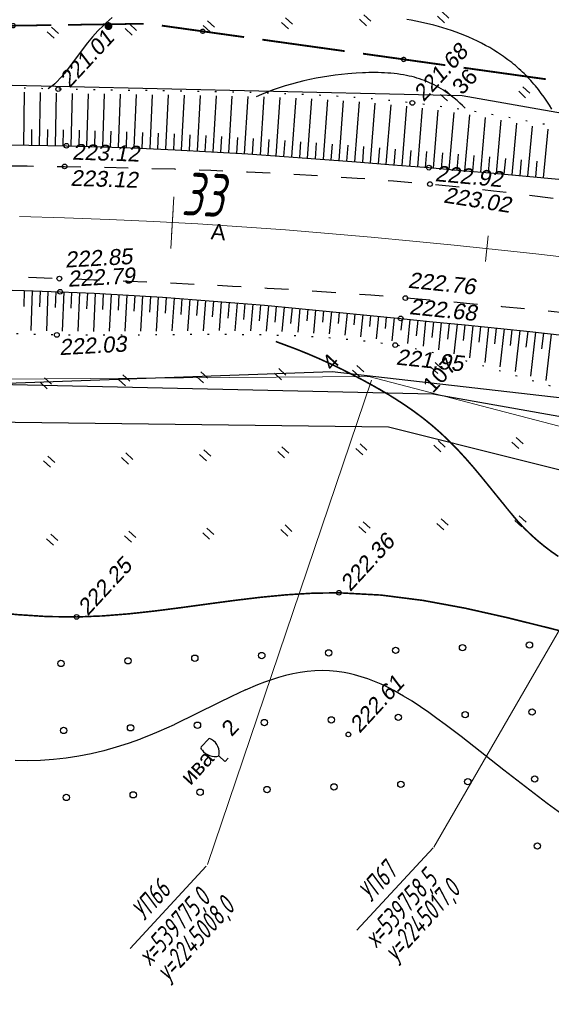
# Model space of a CAD drawing. Header units: millimetres. Extents: x -10 to 1169, y 1 to 1686.
# Tile 39 of 224: x 370 to 404, y 517 to 579. Entities that reach past the tile are written whole.
import ezdxf
from ezdxf.enums import TextEntityAlignment as Align
from ezdxf.lldxf.tags import DXFTag

# ---------------------------------------------------------------- set-up
doc = ezdxf.new("R2010")
doc.units = ezdxf.units.MM
for name, pattern in [('ADOT1', [1, 0, -1]), ('AHIDDEN1', [2, 0.5, -1.5]), ('AHIDDEN2', [3, 1.5, -1.5]), ('CONTI', [0]), ('PHANTOM2', [1.25, 0.625, -0.125, 0.125, -0.125, 0.125, -0.125])]:
    doc.linetypes.add(name, pattern=pattern)
for name, color, linetype in [('CONTURS', 7, 'Continuous'), ('GPR_PICK', 7, 'Continuous'), ('IZOLINES', 32, 'Continuous'), ('PDIGIT', 170, 'Continuous'), ('PICKETS', 7, 'Continuous'), ('ОБЪЕКТЫ_АВТОДОРОГ', 7, 'Continuous'), ('УЧАСТКИ', 7, 'Continuous')]:
    doc.layers.add(name, color=color, linetype=linetype)
doc.layers.add('СВЯЗЬ', color=170, linetype='Связь', lineweight=30)
doc.styles.add('GPR', font='isocpeui.ttf', dxfattribs={"width": 0.8})
doc.styles.get("Standard").update_dxf_attribs({"font": 'arial.ttf'})
tags = doc.linetypes.add('газ', pattern='A,42.7,-5.08,["Г",Standard,S=2.54,R=0,X=-2.54,Y=-1.27],-3.81', length=51.59).pattern_tags.tags
tags[6] = DXFTag(74, 10)
doc.linetypes.add('Связь', pattern='A,12.5,[130,ltypeshp.shx,S=1,R=-30,X=0,Y=0.9],1,[130,ltypeshp.shx,S=1,R=-30,X=0,Y=0.9],1,[130,ltypeshp.shx,S=1,R=-30,X=0,Y=0.9],4.5', length=19)

# ---------------------------------------------------------------- blocks, each defined once
blk = doc.blocks.new('107_1')
at = {"layer": 'CONTURS', "color": 7, "linetype": 'Continuous', "const_width": 0.5}
blk.add_lwpolyline([(-0.25, 0, 1), (0.25, 0, 1)], format="xyb", close=True, dxfattribs=at)
blk = doc.blocks.new('133')
at = {"layer": 'CONTURS', "color": 7, "linetype": 'Continuous', "const_width": 0.2}
for points in [[(-11, 0), (-2, 0)], [(0, 0), (9, 0)]]:
    blk.add_lwpolyline(points, dxfattribs=at)
at = {"layer": 'CONTURS', "color": 7, "linetype": 'Continuous', "const_width": 0.5}
blk.add_lwpolyline([(-6.79, 0, 1), (-6.29, 0, 1)], format="xyb", close=True, dxfattribs=at)
blk = doc.blocks.new('401')
at = {"layer": 'CONTURS'}
for p, q in [((0, 0), (0, 1.2)), ((0.8, 0), (0.8, 1.2))]:
    blk.add_line(p, q, dxfattribs=at)
blk = doc.blocks.new('390_2')
at = {"layer": 'CONTURS', "color": 7}
for p, q in [((0.7, 3.47), (-0.69, 3.47)), ((0, 1.06), (0, 0.03)), ((0.02, 0), (0.58, 0))]:
    blk.add_line(p, q, dxfattribs=at)
at = {"layer": 'CONTURS', "color": 7, "linetype": 'Continuous'}
for centre, radius, start, end in [((1.01, 2.72), 1.95, 167.2459, 239.376), ((-19.94, 7.46), 19.52, 347.2459, 347.6983), ((-0.65, 3.26), 0.22, 101.9408, 167.6983), ((-0.69, 3.45), 0.0195, 90, 101.9408), ((-1.01, 2.72), 1.95, 300.624, 12.7541), ((0.65, 3.26), 0.22, 12.3017, 76.9673), ((19.94, 7.46), 19.52, 192.3017, 192.7541)]:
    blk.add_arc(centre, radius, start, end, dxfattribs=at)
blk = doc.blocks.new('373')
at = {"layer": 'CONTURS'}
blk.add_circle((0, 0), 0.4, dxfattribs=at)
blk = doc.blocks.new('пкк')
at = {"layer": 'ОБЪЕКТЫ_АВТОДОРОГ', "lineweight": 15, "ltscale": 200}
blk.add_line((-0.011, -0.822), (-0.008, 0.805), dxfattribs=at)
blk = doc.blocks.new('пк')
at = {"layer": 'ОБЪЕКТЫ_АВТОДОРОГ', "linetype": 'Continuous', "lineweight": 25, "xscale": 2, "yscale": 2, "zscale": 2}
blk.add_blockref('пкк', (0.003, 0.008), dxfattribs=at)

msp = doc.modelspace()

# ---------------------------------------------------------------- linework, layer by layer
at = {"layer": 'CONTURS', "lineweight": -2}
for p, q in [((370.33859, 570.99998), (370.37584, 574.34713)), ((371.33849, 570.98625), (371.38936, 574.3198)), ((372.33835, 570.96947), (372.40204, 574.29249)), ((373.33816, 570.94966), (373.41613, 574.27023)), ((374.33779, 570.92264), (374.42829, 574.24869)), ((375.33743, 570.89563), (375.44066, 574.2311)), ((376.33674, 570.8585), (376.45528, 574.21542)), ((377.33605, 570.82136), (377.46891, 574.20078)), ((378.3351, 570.77785), (378.48381, 574.18732)), ((379.33403, 570.73162), (379.4972, 574.17352)), ((380.33281, 570.68215), (380.51119, 574.15859)), ((381.33133, 570.62785), (381.52341, 574.14356)), ((382.32982, 570.57284), (382.53552, 574.12348)), ((383.32793, 570.51148), (383.54554, 574.10344)), ((384.32605, 570.45013), (384.55462, 574.07633)), ((385.32386, 570.38396), (385.56454, 574.04743)), ((386.32158, 570.31657), (386.57288, 574.01132)), ((387.31914, 570.24669), (387.58115, 573.96992)), ((388.31652, 570.1743), (388.58766, 573.92284)), ((389.31383, 570.10112), (389.59326, 573.8653)), ((390.31091, 570.02472), (390.59718, 573.8053)), ((391.30799, 569.94833), (391.59922, 573.72801)), ((392.30486, 569.86926), (392.60153, 573.65069)), ((393.3017, 569.78988), (393.60145, 573.55222)), ((394.29845, 569.70933), (394.60119, 573.45139)), ((395.29514, 569.62797), (395.599, 573.33226)), ((396.29178, 569.54606), (396.59631, 573.20415)), ((397.28831, 569.46283), (397.59231, 573.06248)), ((398.28479, 569.37896), (398.58786, 572.90891)), ((399.28108, 569.29297), (399.58243, 572.74709)), ((400.27733, 569.20644), (400.57642, 572.57275)), ((370.83854, 570.99311), (370.85173, 571.99303)), ((371.83842, 570.97786), (371.85563, 571.97771)), ((372.83825, 570.95957), (372.85957, 571.95934)), ((373.83797, 570.93615), (373.86331, 571.93583)), ((401.27334, 569.1172), (401.5696, 572.39421)), ((402.26932, 569.02759), (402.56213, 572.20384)), ((403.26499, 568.93462), (403.55388, 572.01209)), ((374.83761, 570.90913), (374.86668, 571.90871)), ((375.83708, 570.87706), (375.8702, 571.87651)), ((376.83639, 570.83993), (376.87369, 571.83923)), ((377.83557, 570.79961), (377.87701, 571.79875)), ((378.83457, 570.75474), (378.88004, 571.7537)), ((379.83342, 570.70688), (379.88273, 571.70567)), ((380.83207, 570.655), (380.88498, 571.6536)), ((381.83057, 570.60034), (381.88678, 571.59876)), ((382.82888, 570.54216), (382.88804, 571.54041)), ((383.82699, 570.4808), (383.88869, 571.4789)), ((384.82495, 570.41704), (384.88919, 571.41498)), ((385.82272, 570.35026), (385.88943, 571.34804)), ((386.82036, 570.28163), (386.88939, 571.27925)), ((387.81783, 570.2105), (387.889, 571.20796)), ((388.81518, 570.13771), (388.88826, 571.13503)), ((389.81237, 570.06292), (389.88714, 571.06012)), ((390.80945, 569.98653), (390.88562, 570.98362)), ((391.80642, 569.9088), (391.88394, 570.90579)), ((392.80328, 569.82957), (392.8821, 570.82646)), ((393.80008, 569.7496), (393.88011, 570.7464)), ((394.7968, 569.66865), (394.87799, 570.66535)), ((395.79346, 569.58701), (395.87581, 570.58362)), ((396.79004, 569.50444), (396.8736, 570.50095)), ((397.78655, 569.4209), (397.87139, 570.41729)), ((398.78293, 569.33597), (398.86915, 570.33224)), ((399.77921, 569.2497), (399.8669, 570.24585)), ((400.77534, 569.16182), (400.86459, 570.15783)), ((401.77133, 569.07239), (401.86223, 570.06825)), ((402.76715, 568.98111), (402.85977, 569.97681)), ((370.36893, 561.79369), (370.33955, 560.79412)), ((370.86872, 561.77925), (370.7896, 559.275)), ((371.36845, 561.76263), (371.3348, 560.76319)), ((371.86817, 561.746), (371.77905, 559.25202)), ((372.36785, 561.72821), (372.32986, 560.72893)), ((372.86754, 561.71042), (372.76762, 559.23284)), ((373.36707, 561.68868), (373.32472, 560.68958)), ((373.86659, 561.66694), (373.75784, 559.22127)), ((374.3661, 561.64486), (374.3195, 560.64595)), ((374.86562, 561.62278), (374.74779, 559.21184)), ((375.36489, 561.59577), (375.31427, 560.59705)), ((375.86416, 561.56876), (375.74042, 559.21361)), ((376.36343, 561.54175), (376.30921, 560.54322)), ((376.8627, 561.51474), (376.73372, 559.21538)), ((377.36172, 561.48345), (377.30371, 560.48514)), ((377.86074, 561.45216), (377.72666, 559.2239)), ((378.35973, 561.42041), (378.29784, 560.42233)), ((378.85872, 561.38866), (378.72095, 559.23248)), ((379.3575, 561.3538), (379.29178, 560.35596)), ((379.85629, 561.31894), (379.71521, 559.24129)), ((380.35499, 561.28298), (380.28551, 560.28539)), ((380.8537, 561.24702), (380.711, 559.25018)), ((381.35224, 561.20894), (381.27916, 560.21161)), ((381.85079, 561.17086), (381.70677, 559.25497)), ((382.34922, 561.13122), (382.27269, 560.13415)), ((382.84764, 561.09157), (382.70384, 559.25761)), ((383.34596, 561.05063), (383.26619, 560.05382)), ((383.84429, 561.0097), (383.70082, 559.25395)), ((384.34245, 560.9669), (384.25964, 559.97033)), ((384.84061, 560.92409), (384.69855, 559.24376)), ((385.33872, 560.88065), (385.25311, 559.88432)), ((385.83683, 560.8372), (385.69616, 559.22706)), ((386.33476, 560.79177), (386.24659, 559.79566)), ((386.8327, 560.74633), (386.69372, 559.19737)), ((387.33061, 560.70073), (387.24016, 559.70483)), ((387.82853, 560.65513), (387.69128, 559.16289)), ((388.32626, 560.60758), (388.2579, 559.87127)), ((388.824, 560.56004), (388.68778, 559.10702)), ((389.32173, 560.51249), (389.25396, 559.79547)), ((389.81946, 560.46495), (389.6846, 559.04986)), ((390.31706, 560.41595), (390.24929, 559.71071)), ((390.81465, 560.36695), (390.67847, 558.96109)), ((391.31223, 560.31781), (391.24392, 559.61725)), ((391.80981, 560.26868), (391.67276, 558.87227)), ((392.30731, 560.21874), (392.23777, 559.5144)), ((392.80481, 560.16881), (392.66371, 558.74784)), ((393.30228, 560.1186), (393.23072, 559.40109)), ((393.79976, 560.06839), (393.65461, 558.6193)), ((394.29724, 560.01829), (394.22274, 559.27707)), ((394.79472, 559.96818), (394.64185, 558.45239)), ((395.29221, 559.91814), (395.19152, 558.92322)), ((395.7897, 559.8681), (395.62702, 558.26592)), ((396.28721, 559.81824), (396.18581, 558.8234)), ((396.78472, 559.76838), (396.60783, 558.03913)), ((397.28224, 559.71868), (397.17996, 558.72393)), ((397.77977, 559.66898), (397.58593, 557.79276)), ((398.27726, 559.61894), (398.17377, 558.62431)), ((398.77474, 559.56889), (398.56136, 557.53108)), ((399.27219, 559.51846), (399.16717, 558.52399)), ((399.76964, 559.46802), (399.53338, 557.24809)), ((400.26702, 559.41684), (400.16003, 558.42258)), ((400.76439, 559.36566), (400.50306, 556.96126)), ((401.26165, 559.31342), (401.15232, 558.31941)), ((401.75892, 559.26117), (401.4706, 556.66858)), ((402.25607, 559.20791), (402.14393, 558.21422)), ((402.75323, 559.15465), (402.43572, 556.37893)), ((403.25018, 559.09953), (403.13483, 558.1062)), ((403.74713, 559.0444), (403.39955, 556.0926))]:
    msp.add_line(p, q, dxfattribs=at)
at = {"layer": 'CONTURS', "color": 1, "linetype": 'газ', "lineweight": 15}
for p, q in [((337.59523, 555.94883), (392.19146, 556.34894)), ((392.19146, 556.34894), (410.94295, 551.45761))]:
    msp.add_line(p, q, dxfattribs=at)
at = {"layer": 'CONTURS', "color": 0, "linetype": 'CONTI', "lineweight": 15}
for p, q in [((381.97637, 525.46862), (392.35943, 556.13174)), ((396.32132, 526.58206), (410.80202, 551.63568)), ((391.43997, 521.3213), (396.26272, 526.54055)), ((377.07585, 520.15337), (381.8986, 525.37263))]:
    msp.add_line(p, q, dxfattribs=at)
at = {"layer": 'CONTURS', "linetype": 'ADOT1', "flags": 128}
for points in [[(508.67226, 543.94972), (505.77349, 545.33856), (502.86273, 546.69392), (499.93996, 548.01582), (497.0052, 549.30425), (494.05843, 550.55921), (491.09967, 551.78069), (488.1289, 552.96871), (485.14614, 554.12326), (482.15138, 555.24433), (479.14462, 556.33194), (476.41902, 557.2781), (473.67941, 558.1872), (470.9276, 559.06345), (468.16542, 559.91106), (465.39468, 560.73423), (462.61722, 561.53717), (459.83486, 562.32409), (457.04941, 563.0992), (454.26271, 563.8667), (451.47658, 564.6308), (449.72726, 565.12554), (447.97964, 565.64192), (446.23237, 566.16843), (444.4841, 566.69356), (442.73347, 567.20579), (440.97912, 567.69361), (439.2197, 568.14551), (437.45385, 568.54997), (435.68022, 568.89548), (433.89744, 569.17053), (432.24929, 569.33007), (430.58913, 569.39264), (428.91997, 569.38405), (427.24478, 569.33012), (425.56653, 569.25666), (423.88823, 569.18947), (422.21283, 569.15438), (420.54333, 569.17719), (418.88272, 569.28371), (417.23396, 569.49976), (417.12383, 569.51872), (417.01373, 569.53804), (416.90366, 569.55768), (416.79361, 569.57756), (416.68358, 569.59761), (416.57357, 569.61779), (416.46356, 569.63801), (416.35355, 569.65822), (416.24353, 569.67834), (416.1335, 569.69833), (414.01456, 570.09813), (411.89889, 570.524), (409.78529, 570.96593), (407.67259, 571.41389), (405.55959, 571.85788), (403.44511, 572.28787), (401.32797, 572.69385), (399.20698, 573.0658), (397.08096, 573.39371), (394.94872, 573.66756), (392.72155, 573.89218), (390.48812, 574.06446), (388.24952, 574.19257), (386.00681, 574.2847), (383.76108, 574.349), (381.5134, 574.39366), (379.26484, 574.42684), (377.0165, 574.45673), (374.76943, 574.49148), (372.52472, 574.53927), (370.33317, 574.59834), (368.14087, 574.66135), (365.94809, 574.72415), (363.75507, 574.78259), (361.56207, 574.8325), (359.36936, 574.86975), (357.17718, 574.89016), (354.98579, 574.8896), (352.79545, 574.8639), (350.6064, 574.80892), (348.07254, 574.71036), (345.53871, 574.58055), (343.00529, 574.42164), (340.47269, 574.23574), (337.94129, 574.02499), (335.4115, 573.79153), (332.88371, 573.53748), (330.3583, 573.26497), (327.83569, 572.97615), (325.31625, 572.67314), (323.44707, 572.43808), (321.57914, 572.19244), (319.71246, 571.93624), (317.84702, 571.66947), (315.98283, 571.39214), (314.11989, 571.10423), (312.25819, 570.80575), (310.39774, 570.4967), (308.53853, 570.17708), (306.68057, 569.84689)], [(504.71937, 528.05038), (502.86084, 528.91702), (500.99857, 529.77445), (499.13254, 530.62267), (497.26277, 531.46166), (495.38925, 532.29144), (493.51198, 533.11201), (491.63097, 533.92335), (489.74621, 534.72548), (487.8577, 535.5184), (485.96544, 536.30209), (483.44399, 537.34409), (480.92105, 538.39006), (478.39442, 539.4313), (475.86188, 540.45911), (473.32123, 541.46478), (470.77026, 542.43962), (468.20675, 543.37492), (465.6285, 544.26199), (463.03329, 545.09212), (460.41892, 545.8566), (459.53099, 546.10338), (458.64175, 546.34962), (457.75109, 546.59334), (456.85887, 546.83254), (455.96496, 547.06523), (455.06924, 547.28941), (454.17157, 547.5031), (453.27183, 547.70431), (452.36989, 547.89103), (451.46562, 548.06127), (450.3798, 548.23384), (449.28814, 548.37105), (448.19191, 548.48081), (447.09236, 548.57103), (445.99075, 548.64963), (444.88833, 548.72451), (443.78635, 548.80359), (442.68608, 548.89477), (441.58876, 549.00597), (440.49565, 549.1451), (439.76679, 549.25133), (439.03827, 549.36184), (438.31019, 549.47659), (437.58265, 549.59559), (436.85575, 549.7188), (436.12959, 549.84621), (435.40426, 549.97782), (434.67987, 550.1136), (433.9565, 550.25353), (433.23426, 550.39761), (431.90436, 550.70335), (430.58409, 551.0671), (429.27066, 551.47015), (427.96126, 551.89375), (426.65305, 552.31917), (425.34325, 552.72769), (424.02903, 553.10057), (422.70757, 553.41909), (421.37608, 553.66452), (420.03173, 553.81812), (419.51003, 553.84256), (418.98543, 553.84274), (418.45878, 553.826), (417.93091, 553.79969), (417.40268, 553.77116), (416.87492, 553.74776), (416.34848, 553.73682), (415.8242, 553.7457), (415.30293, 553.78175), (414.78552, 553.85231), (414.67401, 553.87289), (414.56272, 553.89527), (414.45158, 553.91901), (414.34055, 553.94371), (414.22957, 553.96894), (414.1186, 553.9943), (414.00757, 554.01937), (413.89644, 554.04372), (413.78515, 554.06695), (413.67365, 554.08864), (413.26471, 554.15615), (412.85351, 554.20896), (412.44053, 554.25008), (412.02623, 554.28258), (411.6111, 554.3095), (411.1956, 554.33387), (410.78022, 554.35874), (410.36541, 554.38715), (409.95166, 554.42214), (409.53945, 554.46676), (407.94772, 554.71237), (406.36971, 555.04332), (404.80231, 555.43943), (403.24239, 555.88049), (401.68681, 556.34631), (400.13245, 556.81671), (398.5762, 557.27147), (397.01491, 557.69041), (395.44547, 558.05334), (393.86475, 558.34006), (391.74977, 558.61441), (389.62289, 558.80438), (387.4862, 558.92416), (385.34178, 558.98789), (383.19172, 559.00975), (381.0381, 559.00391), (378.88301, 558.98454), (376.72852, 558.96579), (374.57674, 558.96185), (372.42973, 558.98686), (370.23907, 559.03772), (368.04768, 559.09648), (365.85583, 559.15791), (363.66381, 559.21681), (361.47188, 559.26797), (359.28032, 559.30616), (357.08941, 559.32619), (354.89941, 559.32284), (352.71061, 559.29089), (350.52327, 559.22513), (348.37538, 559.12928), (346.22753, 559.00866), (344.08004, 558.86492), (341.93325, 558.69974), (339.78746, 558.51479), (337.64302, 558.31174), (335.50024, 558.09224), (333.35945, 557.85799), (331.22098, 557.61063), (329.08514, 557.35184), (327.05314, 557.09351), (325.02284, 556.82127), (322.99425, 556.53513), (320.96737, 556.23509), (318.94219, 555.92116), (316.91873, 555.59332), (314.89696, 555.25158), (312.87691, 554.89595), (310.85856, 554.52641), (308.84192, 554.14297)]]:
    msp.add_lwpolyline(points, dxfattribs=at)
at = {"layer": 'CONTURS', "linetype": 'Continuous', "flags": 128}
for points in [[(368.28765, 571.0153), (370.66501, 570.99754), (373.0412, 570.95769), (375.33874, 570.89559), (377.63622, 570.8102), (379.9335, 570.70387), (382.23045, 570.57894), (384.52694, 570.43778), (386.82283, 570.28272), (389.11801, 570.11612), (391.41233, 569.94034), (393.70567, 569.75771), (395.99789, 569.5706), (398.05518, 569.39878), (400.11241, 569.22121), (402.16933, 569.03692), (404.22568, 568.84493)], [(368.0644, 561.85184), (370.35285, 561.79642), (372.63954, 561.72034), (374.79992, 561.62633), (376.95991, 561.50948), (379.1194, 561.37208), (381.27828, 561.2164), (383.43645, 561.04474), (385.5938, 560.85938), (387.75021, 560.66261), (389.9056, 560.45672), (392.05984, 560.24399), (394.21284, 560.02671), (396.25908, 559.82089), (398.30691, 559.61633), (400.35524, 559.40865), (402.40303, 559.1935), (404.44921, 558.96652)]]:
    msp.add_lwpolyline(points, dxfattribs=at)
at = {"layer": 'CONTURS', "linetype": 'AHIDDEN2', "flags": 128}
for points in [[(306.76307, 564.63896), (308.82983, 565.04327), (310.89858, 565.42933), (312.96935, 565.79715), (315.04213, 566.14673), (317.11691, 566.47806), (319.1937, 566.79115), (321.2725, 567.086), (323.35331, 567.3626), (325.43613, 567.62096), (327.52095, 567.86107), (329.67087, 568.08517), (331.82412, 568.2835), (333.98018, 568.45883), (336.13855, 568.61389), (338.2987, 568.75143), (340.46012, 568.8742), (342.6223, 568.98494), (344.78472, 569.08641), (346.94687, 569.18134), (349.10823, 569.27249), (351.48773, 569.36696), (353.86826, 569.4512), (356.24958, 569.52431), (358.63148, 569.58537), (361.01374, 569.63346), (363.39612, 569.66767), (365.7784, 569.68708), (368.16035, 569.69078), (370.54176, 569.67785), (372.92239, 569.64737), (375.2388, 569.60427), (377.5561, 569.55076), (379.87381, 569.48506), (382.19145, 569.40536), (384.50853, 569.30989), (386.82457, 569.19684), (389.13908, 569.06443), (391.45157, 568.91087), (393.76157, 568.73437), (396.06858, 568.53314), (398.08333, 568.33253), (400.09603, 568.10772), (402.10695, 567.86235), (404.11636, 567.60005), (406.12455, 567.32446), (408.13176, 567.03921), (410.13828, 566.74794), (412.14438, 566.45428), (414.15033, 566.16187), (416.1564, 565.87434), (418.6348, 565.53229), (421.11639, 565.20196), (423.59946, 564.87598), (426.08232, 564.54698), (428.56326, 564.20758), (431.04059, 563.85041), (433.5126, 563.46809), (435.97758, 563.05325), (438.43385, 562.5985), (440.87969, 562.09649), (443.18099, 561.58439), (445.47654, 561.04547), (447.76633, 560.47975), (450.05037, 559.88722), (452.32865, 559.26788), (454.60118, 558.62173), (456.86796, 557.94877), (459.12898, 557.249), (461.38424, 556.52242), (463.63375, 555.76903)], [(486.03847, 539.48873), (483.63286, 540.66095), (481.21377, 541.78848), (478.78121, 542.87132), (476.33518, 543.90946), (473.87567, 544.90292), (471.40268, 545.85169), (468.91623, 546.75577), (466.41629, 547.61516), (463.90288, 548.42986), (461.376, 549.19986), (459.17115, 549.81613), (456.94921, 550.37583), (454.71316, 550.88884), (452.466, 551.36501), (450.21072, 551.8142), (447.95031, 552.24627), (445.68775, 552.67108), (443.42605, 553.09849), (441.16819, 553.53835), (438.91716, 554.00053), (436.51405, 554.52154), (434.11354, 555.05923), (431.71444, 555.6061), (429.31557, 556.15468), (426.91574, 556.69749), (424.51377, 557.22703), (422.10847, 557.73583), (419.69865, 558.2164), (417.28313, 558.66126), (414.86072, 559.06293), (412.83778, 559.36522), (410.8106, 559.64463), (408.77977, 559.90331), (406.74589, 560.14342), (404.70955, 560.36712), (402.67133, 560.57658), (400.63183, 560.77395), (398.59164, 560.96138), (396.55135, 561.14105), (394.51155, 561.31512), (392.32372, 561.49145), (390.13437, 561.65249), (387.94371, 561.79952), (385.75196, 561.93388), (383.55933, 562.05686), (381.36604, 562.16979), (379.17231, 562.27396), (376.97835, 562.37069), (374.78438, 562.46129), (372.59062, 562.54707), (370.32163, 562.63797), (368.05135, 562.73357), (365.7802, 562.82827), (363.50859, 562.91641), (361.23694, 562.99238), (358.96566, 563.05055), (356.69518, 563.08528), (354.42589, 563.09094), (352.15823, 563.06192), (349.8926, 562.99257), (347.71493, 562.89142), (345.53643, 562.76401), (343.35789, 562.61082), (341.18008, 562.43235), (339.00376, 562.22907), (336.82973, 562.00147), (334.65874, 561.75004), (332.49158, 561.47526), (330.32902, 561.17762), (328.17183, 560.85761), (326.16826, 560.5393), (324.16777, 560.20063), (322.17038, 559.84159), (320.17607, 559.46218), (318.18486, 559.0624), (316.19674, 558.64226), (314.2117, 558.20176), (312.22976, 557.74088), (310.25091, 557.25964), (308.27515, 556.75803)]]:
    msp.add_lwpolyline(points, dxfattribs=at)
at = {"layer": 'CONTURS', "linetype": 'AHIDDEN1', "const_width": 0.1, "flags": 128}
msp.add_lwpolyline([(314.80166, 532.01277), (316.73886, 532.48306), (318.67527, 532.95645), (320.61087, 533.43294), (322.54567, 533.91254), (324.47966, 534.39523), (326.41285, 534.88102), (328.34523, 535.36991), (330.27681, 535.8619), (332.20759, 536.35699), (334.13756, 536.85518), (336.21996, 537.43308), (338.29564, 538.07013), (340.36708, 538.74252), (342.43675, 539.42648), (344.50713, 540.09819), (346.5807, 540.73387), (348.65993, 541.30973), (350.74731, 541.80198), (352.84531, 542.18681), (354.9564, 542.44045), (356.80618, 542.52837), (358.66563, 542.49642), (360.53299, 542.37138), (362.40649, 542.18004), (364.28435, 541.9492), (366.16481, 541.70565), (368.04609, 541.47618), (369.92643, 541.28758), (371.80404, 541.16664), (373.67717, 541.14016), (375.34163, 541.20613), (377.00667, 541.33927), (378.67194, 541.52162), (380.33704, 541.73523), (382.00161, 541.96217), (383.66528, 542.18448), (385.32767, 542.38421), (386.9884, 542.54342), (388.6471, 542.64416), (390.3034, 542.66848), (392.97479, 542.52407), (395.6361, 542.18495), (398.28995, 541.69583), (400.93893, 541.10142), (403.58563, 540.44641), (406.23266, 539.77551), (408.88262, 539.13343), (411.5381, 538.56487), (414.20171, 538.11454), (416.87604, 537.82714), (419.16966, 537.75214), (421.48498, 537.82265), (423.81415, 537.9945), (426.14931, 538.2235), (428.4826, 538.46545), (430.80617, 538.67617), (433.11216, 538.81147), (435.39273, 538.82716), (437.64, 538.67905), (439.84614, 538.32296), (441.99683, 537.70493), (444.09218, 536.84084), (446.14612, 535.79118), (448.1726, 534.61647), (450.18555, 533.37721), (452.19894, 532.13391), (454.22669, 530.94707), (456.28276, 529.8772), (458.38108, 528.98481), (460.53561, 528.33041), (462.59042, 527.97893), (464.70208, 527.83971), (466.85487, 527.8572), (469.0331, 527.97586), (471.22107, 528.14015), (473.40308, 528.29453), (475.56344, 528.38346), (477.68645, 528.35138), (479.7564, 528.14277), (481.7576, 527.70208), (483.93959, 526.88106), (486.02587, 525.77396), (488.03954, 524.44624), (490.00371, 522.96336), (491.94149, 521.39077), (493.87599, 519.79392), (495.83032, 518.23827), (497.8276, 516.78927), (499.89092, 515.51237), (502.04341, 514.47304), (504.12695, 513.71053), (506.26424, 513.08026), (508.44534, 512.55709), (510.66032, 512.11589), (512.89924, 511.7315), (515.15217, 511.3788), (517.40916, 511.03263), (519.66028, 510.66786), (521.89559, 510.25935), (524.10517, 509.78195), (528.57351, 508.6529), (533.01459, 507.41252), (537.43551, 506.09021), (541.84338, 504.71538), (546.24529, 503.31741), (550.64836, 501.92571), (555.05968, 500.56968), (559.48636, 499.27873), (563.9355, 498.08224), (568.4142, 497.00963), (571.19497, 496.40947), (573.98359, 495.8419), (576.77882, 495.30199), (579.57942, 494.7848), (582.38414, 494.28539), (585.19175, 493.79885), (588.001, 493.32024), (590.81065, 492.84461), (593.61945, 492.36705), (596.42618, 491.88263), (598.64905, 491.50286), (600.87432, 491.13598), (603.10117, 490.7777), (605.3288, 490.42375), (607.5564, 490.06987), (609.78317, 489.71177), (612.00831, 489.34519), (614.231, 488.96584), (616.45045, 488.56946), (618.66585, 488.15178), (620.44546, 487.7971), (622.22212, 487.42715), (623.99647, 487.04533), (625.7692, 486.65503), (627.54097, 486.25966), (629.31243, 485.8626), (631.08427, 485.46725), (632.85713, 485.07702), (632.99796, 485.04672)], dxfattribs=at)
at = {"layer": 'IZOLINES'}
for points in [[(375.93811, 579.06594), (375.74554, 578.90772), (375.55834, 578.74333), (375.3763, 578.57335), (375.0269, 578.21905), (374.69492, 577.84885), (374.37926, 577.46857), (373.96611, 576.9364), (373.90456, 576.85462), (373.90376, 576.85356), (373.90376, 576.85356), (373.90376, 576.85356), (373.90375, 576.85355), (373.90375, 576.85355), (373.90375, 576.85355), (373.90375, 576.85355), (373.90374, 576.85354), (373.90372, 576.85351), (373.90369, 576.85347), (373.90363, 576.85339), (373.91006, 576.86414), (373.09967, 575.77722), (372.88939, 575.51117), (372.6709, 575.25207), (372.43977, 575.00487), (372.3119, 574.88328), (372.17547, 574.76647), (372.17422, 574.76546), (372.17422, 574.76546), (372.17422, 574.76546), (372.17422, 574.76546), (372.17467, 574.76517), (372.05996, 574.67679), (372.05784, 574.67522), (372.05784, 574.67522), (372.05784, 574.67521), (372.05783, 574.67521), (372.05844, 574.67504), (371.88325, 574.55204), (371.87609, 574.54726), (371.87608, 574.54725)], [(403.78763, 573.26966), (403.62999, 573.52642), (403.46625, 573.77925), (403.29622, 574.02781), (403.11978, 574.27175), (402.93684, 574.51075), (402.74738, 574.7445), (402.6502, 574.85934), (402.5514, 574.97276), (402.45098, 575.08474), (402.34896, 575.19525), (402.24536, 575.30426), (402.1402, 575.41174), (402.03349, 575.51768), (401.92527, 575.62205), (401.81555, 575.72483), (401.70437, 575.82601), (401.59175, 575.92557), (401.47773, 576.02349), (401.36233, 576.11978), (401.24558, 576.21441), (401.12753, 576.30739), (401.0082, 576.3987), (400.83793, 576.52456), (400.83704, 576.52521), (400.83702, 576.5252), (400.71732, 576.61069), (400.59649, 576.69458), (400.47459, 576.77686), (400.35163, 576.85756), (400.10272, 577.01416), (399.85002, 577.16442), (399.59376, 577.3084), (399.33418, 577.44615), (399.07149, 577.57776), (398.80591, 577.7033), (398.53764, 577.82286), (398.26689, 577.93655), (397.99383, 578.04445), (397.71866, 578.1467), (397.44154, 578.24342), (397.16263, 578.33475), (396.88211, 578.42085), (396.60013, 578.50191), (396.31683, 578.57811), (396.03235, 578.64968), (395.74682, 578.71685), (395.46038, 578.7799), (395.17314, 578.83911), (394.88521, 578.89478), (394.59669, 578.94724)], [(398.2868, 573.33072), (398.1242, 573.49535), (397.9568, 573.655), (397.78491, 573.8097), (397.6086, 573.95921), (397.42793, 574.1033), (397.24298, 574.24171), (397.05383, 574.37417), (396.91727, 574.46432), (396.77575, 574.55303), (396.77466, 574.5537), (396.77466, 574.5537), (396.77466, 574.5537), (396.77466, 574.5537), (396.77466, 574.5537), (396.77465, 574.5537), (396.77465, 574.55371), (396.7749, 574.55382), (396.62995, 574.63958), (396.48307, 574.7219), (396.3342, 574.80048), (396.18342, 574.87523), (396.03079, 574.94603), (395.87641, 575.01282), (395.72037, 575.07553), (395.56279, 575.13413), (395.40378, 575.1886), (395.24347, 575.23896), (395.08198, 575.28529), (394.91944, 575.32765), (394.75599, 575.36616), (394.58847, 575.40162), (394.58932, 575.40129), (394.39204, 575.43834), (394.19393, 575.47042), (393.99519, 575.49797), (393.79593, 575.52126), (393.59627, 575.54056), (393.39631, 575.55611), (393.19613, 575.56817), (392.9958, 575.57694), (392.79537, 575.58262), (392.5949, 575.58539), (392.39442, 575.58542), (392.19397, 575.58284), (391.99358, 575.57779), (391.79328, 575.57038), (391.39303, 575.54888), (391.11858, 575.52922), (390.85508, 575.50674), (390.8576, 575.50727), (390.456, 575.46616), (390.05528, 575.41766), (389.6556, 575.3616), (389.25711, 575.29797), (388.85997, 575.22669), (388.46438, 575.14757), (388.07056, 575.06037), (387.67877, 574.96478), (387.28929, 574.86044), (386.90247, 574.74697), (386.51868, 574.62396), (386.13832, 574.49101), (385.76185, 574.34775), (385.39333, 574.19537), (385.06235, 574.04751)], [(404.88639, 528.32797), (403.49233, 529.34466), (402.11438, 530.38284), (400.75023, 531.43895), (398.03672, 533.57018), (397.02353, 534.34448), (396.51098, 534.72365), (395.99285, 535.09505), (395.46782, 535.45643), (394.93446, 535.80512), (394.39138, 536.13801), (393.78575, 536.47921), (393.78171, 536.48137), (393.78171, 536.48137), (393.7817, 536.48137), (393.7817, 536.48138), (393.78172, 536.48139), (393.38112, 536.68771), (392.97408, 536.88055), (392.56045, 537.05822), (392.14029, 537.21899), (391.71382, 537.36114), (391.28152, 537.48296), (390.95808, 537.55914), (390.63749, 537.62182), (390.6389, 537.62317), (390.1727, 537.68983), (389.70415, 537.73093), (389.2346, 537.74465), (388.7656, 537.73143), (388.29857, 537.6923), (387.83468, 537.62878), (387.37484, 537.54273), (386.91964, 537.43621), (386.46942, 537.31131), (386.02425, 537.17013), (385.58403, 537.01469), (385.14848, 536.84693), (384.36573, 536.51556), (384.38173, 536.52123), (383.4933, 536.11114), (382.66227, 535.70381), (382.67165, 535.70768), (379.87902, 534.33118), (379.85727, 534.32103), (379.85726, 534.32102), (379.85724, 534.32102), (379.85727, 534.32102), (378.88485, 533.88436), (378.33963, 533.65606), (377.74641, 533.42293), (377.72647, 533.41538), (377.72644, 533.41537), (377.7248, 533.41533), (376.95955, 533.14002), (376.18529, 532.8925), (375.40268, 532.67444), (374.61256, 532.48753), (373.816, 532.33292), (373.01426, 532.21131), (372.20868, 532.12291), (371.40067, 532.06746), (370.59154, 532.04429), (369.78255, 532.05231)]]:
    msp.add_lwpolyline(points, dxfattribs=at)
at = {"layer": 'IZOLINES', "const_width": 0.1}
for points in [[(401.67527, 547.13944), (401.21171, 547.68822), (401.21243, 547.68691), (400.26484, 548.84859), (399.32028, 550.01268), (398.83924, 550.58742), (398.34709, 551.15248), (397.8404, 551.70423), (397.31651, 552.23924), (396.77378, 552.75454), (396.21163, 553.24791), (395.63051, 553.7181), (395.03174, 554.16491), (394.4173, 554.58932), (393.80122, 554.98602), (393.18463, 555.35977), (393.18698, 555.35756), (392.51271, 555.74616), (391.83052, 556.12049), (391.1417, 556.48224), (390.44644, 556.83125), (389.74469, 557.16675), (389.03643, 557.48799), (388.32179, 557.79445), (387.60101, 558.08584), (386.36879, 558.54424), (386.30044, 558.56825), (386.30025, 558.56832)], [(401.67527, 547.13944), (402.07258, 546.72388), (402.47932, 546.32993), (402.89549, 545.95759), (403.3211, 545.60687), (403.75615, 545.27776), (404.20063, 544.97026)]]:
    msp.add_lwpolyline(points, dxfattribs=at)
at = {"layer": 'PICKETS', "color": 7, "lineweight": -2}
for centre in [(372.52472, 574.53927), (394.94872, 573.66756), (373.0412, 570.95769), (372.92239, 569.64737), (395.99789, 569.5706), (396.06858, 568.53314), (372.59062, 562.54707), (372.63954, 561.72034), (394.51155, 561.31512), (394.21284, 560.02671), (372.42973, 558.98686), (393.86475, 558.34006), (390.3034, 542.66848), (373.67717, 541.14016), (390.89918, 533.70899)]:
    msp.add_circle(centre, 0.15, dxfattribs=at)
at = {"layer": 'ОБЪЕКТЫ_АВТОДОРОГ', "color": 0, "linetype": 'PHANTOM2', "lineweight": 15, "ltscale": 200}
msp.add_lwpolyline([(370.06769, 566.48281), (372.91086, 566.40423), (375.74553, 566.29737), (378.56747, 566.16397), (381.37236, 566.0062), (384.15584, 565.82628), (386.91358, 565.62638), (389.64123, 565.40871), (392.33446, 565.17545), (394.98891, 564.92879), (397.60368, 564.67023), (400.19153, 564.39847), (402.76865, 564.1115), (405.35124, 563.80732), (407.95548, 563.48393), (410.59757, 563.13934), (413.2937, 562.77152), (416.06005, 562.3785), (418.90786, 561.95864), (421.82849, 561.51187), (424.80834, 561.0385), (427.8338, 560.53883), (430.89128, 560.01317), (433.96716, 559.46182)], dxfattribs=at)
at = {"layer": 'СВЯЗЬ', "linetype": 'Связь', "lineweight": 30}
msp.add_lwpolyline([(976.35602, 496.82165), (958.89249, 494.94751), (897.6619, 483.87436), (872.19579, 481.21571), (796.73183, 481.85309), (763.84273, 481.32194), (736.36216, 482.60565), (671.04439, 488.10986), (639.71393, 494.21523), (614.23357, 498.56981), (578.28183, 501.7051), (562.40022, 504.31784), (528.71727, 514.07209), (475.48775, 535.49659), (449.46161, 542.60572), (410.28618, 548.93671), (393.44557, 553.15626), (339.38113, 553.83215), (333.7457, 553.39108), (309.38834, 548.84717), (285.15316, 542.73666), (257.42139, 526.27687)], dxfattribs=at)
at = {"layer": 'УЧАСТКИ', "color": 6, "linetype": 'Continuous', "lineweight": -2}
for p, q in [((398.10895, 574.11999), (344.92336, 575.32473)), ((450.78451, 564.86319), (398.10895, 574.11999)), ((345.78408, 556.39349), (396.2498, 555.25119)), ((389.8679, 556.65512), (347.92059, 555.15453)), ((436.95642, 551.25383), (389.8679, 556.65512)), ((396.2498, 555.25119), (446.20344, 546.46719))]:
    msp.add_line(p, q, dxfattribs=at)

# ---------------------------------------------------------------- block references
at = {"layer": 'CONTURS', "lineweight": -2, "yscale": 0.5}
for name, p, xscale, zscale, rotation in [('401', (396.98692, 578.74321), 0.5, 0.5, 47.26113010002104), ('133', (373.14693, 578.60528), 0.5320737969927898, 0.5320737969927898, 0.8578648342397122), ('107_1', (375.70081, 578.52802), 0.5, 0.5, 47.26113010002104), ('133', (385.45332, 577.66907), 0.5847669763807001, 0.5847669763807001, 352.0655924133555), ('401', (382.14924, 578.15734), 0.5, 0.5, 47.26113010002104), ('401', (387.09513, 578.35263), 0.5, 0.5, 47.26113010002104), ('401', (392.04102, 578.54792), 0.5, 0.5, 47.26113010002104), ('401', (372.25745, 577.76677), 0.5, 0.5, 47.26113010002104), ('401', (377.20334, 577.96206), 0.5, 0.5, 47.26113010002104), ('133', (398.19503, 575.89321), 0.5847669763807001, 0.5847669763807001, 352.0655924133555), ('401', (397.18221, 573.79731), 0.5, 0.5, 47.26113010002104), ('401', (402.1281, 573.9926), 0.5, 0.5, 47.26113010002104), ('401', (391.6107, 556.34773), 0.5, 0.5, 47.26113010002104), ('401', (396.5566, 556.54301), 0.5, 0.5, 47.26113010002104), ('401', (376.77302, 555.76187), 0.5, 0.5, 47.26113010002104), ('401', (381.71892, 555.95715), 0.5, 0.5, 47.26113010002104), ('401', (386.66481, 556.15244), 0.5, 0.5, 47.26113010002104), ('401', (371.82713, 555.56658), 0.5, 0.5, 47.26113010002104), ('401', (391.80599, 551.40183), 0.5, 0.5, 47.26113010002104), ('401', (396.75188, 551.59712), 0.5, 0.5, 47.26113010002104), ('401', (401.69778, 551.79241), 0.5, 0.5, 47.26113010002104), ('401', (376.96831, 550.81597), 0.5, 0.5, 47.26113010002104), ('401', (381.9142, 551.01126), 0.5, 0.5, 47.26113010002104), ('401', (386.8601, 551.20655), 0.5, 0.5, 47.26113010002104), ('401', (372.02242, 550.62069), 0.5, 0.5, 47.26113010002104), ('401', (392.00128, 546.45594), 0.5, 0.5, 47.26113010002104), ('401', (396.94717, 546.65123), 0.5, 0.5, 47.26113010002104), ('401', (401.89307, 546.84651), 0.5, 0.5, 47.26113010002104), ('401', (377.1636, 545.87008), 0.5, 0.5, 47.26113010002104), ('401', (382.10949, 546.06537), 0.5, 0.5, 47.26113010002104), ('401', (387.05538, 546.26065), 0.5, 0.5, 47.26113010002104), ('401', (372.2177, 545.67479), 0.5, 0.5, 47.26113010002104), ('373', (402.36901, 539.36866), 0.5, 0.5, 47.26113010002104), ('373', (385.41166, 538.6991), 0.5, 0.5, 47.26113010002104), ('373', (389.65099, 538.86649), 0.5, 0.5, 47.26113010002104), ('373', (393.89033, 539.03388), 0.5, 0.5, 47.26113010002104), ('373', (398.12967, 539.20127), 0.5, 0.5, 47.26113010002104), ('373', (372.69365, 538.19693), 0.5, 0.5, 47.26113010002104), ('373', (376.93298, 538.36432), 0.5, 0.5, 47.26113010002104), ('373', (381.17232, 538.53171), 0.5, 0.5, 47.26113010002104), ('373', (398.29706, 534.96193), 0.5, 0.5, 47.26113010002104), ('373', (402.5364, 535.12932), 0.5, 0.5, 47.26113010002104), ('373', (381.33971, 534.29237), 0.5, 0.5, 47.26113010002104), ('373', (385.57905, 534.45976), 0.5, 0.5, 47.26113010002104), ('373', (389.81838, 534.62715), 0.5, 0.5, 47.26113010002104), ('373', (394.05772, 534.79454), 0.5, 0.5, 47.26113010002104), ('373', (372.86103, 533.9576), 0.5, 0.5, 47.26113010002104), ('373', (377.10037, 534.12499), 0.5, 0.5, 47.26113010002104), ('390_2', (383.08638, 531.99147), 0.5, 0.5, 47.26113010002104), ('373', (394.22511, 530.5552), 0.5, 0.5, 47.26113010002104), ('373', (398.46445, 530.72259), 0.5, 0.5, 47.26113010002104), ('373', (402.70378, 530.88998), 0.5, 0.5, 47.26113010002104), ('373', (381.5071, 530.05304), 0.5, 0.5, 47.26113010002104), ('373', (385.74644, 530.22043), 0.5, 0.5, 47.26113010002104), ('373', (389.98577, 530.38781), 0.5, 0.5, 47.26113010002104), ('373', (373.02842, 529.71826), 0.5, 0.5, 47.26113010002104), ('373', (377.26776, 529.88565), 0.5, 0.5, 47.26113010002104), ('373', (402.87117, 526.65064), 0.5, 0.5, 47.26113010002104)]:
    msp.add_blockref(name, p, dxfattribs=dict(at, xscale=xscale, zscale=zscale, rotation=rotation))
at = {"layer": 'ОБЪЕКТЫ_АВТОДОРОГ', "color": 0, "linetype": 'PHANTOM2', "lineweight": 15}
for name, p, rotation in [('пк', (379.75435, 566.09721), 356.7807765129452), ('пкк', (379.75435, 566.09721), 356.7807765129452), ('пкк', (399.68437, 564.45173), 354.0050524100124)]:
    msp.add_blockref(name, p, dxfattribs=dict(at, rotation=rotation))

# ---------------------------------------------------------------- texts
at = {"layer": 'CONTURS', "lineweight": -2}
for s, p in [('2', (383.50821, 533.5246)), ('ива', (380.89641, 530.43659))]:
    msp.add_text(s, height=1, rotation=47.2611301, dxfattribs=at).set_placement(p)
at = {"layer": 'GPR_PICK', "style": 'GPR', "width": 0.7}
for s, p in [('УП67', (393.2202, 523.99648)), ('х=539758,5', (394.65907, 522.29751)), ('УП66', (378.85608, 522.82856)), ('у=2245017,0', (395.99625, 521.54158)), ('х=539775,0', (380.29494, 521.12959)), ('у=2245008,0', (381.63212, 520.37365))]:
    msp.add_text(s, height=1.25, rotation=47.2611301, dxfattribs=at).set_placement(p, align=Align.CENTER)
at = {"layer": 'PDIGIT', "color": 7, "lineweight": -2, "oblique": 10}
for s, rotation, p in [('221.01', 47.2611301, (373.23128, 574.56717)), ('221.68', 47.2611301, (395.65528, 573.69546)), ('223.12', 358.2666673, (373.38708, 570.07895)), ('223.12', 358.2666673, (373.27642, 568.4254)), ('222.92', 354.7377924, (396.3604, 568.72216)), ('223.02', 351.0431364, (396.88401, 567.3697)), ('222.85', 3.0971611, (372.9679, 563.24557)), ('222.79', 3.0971611, (373.14106, 562.03248)), ('222.76', 354.0670098, (394.64513, 561.97654)), ('222.68', 354.0670098, (394.72467, 560.30618)), ('222.03', 3.0971611, (372.60526, 557.70575)), ('221.95', 354.0670098, (393.88505, 557.11205)), ('222.36', 47.2611301, (391.00995, 542.69637)), ('222.25', 47.2611301, (374.38373, 541.16806)), ('222.61', 47.2611301, (391.60574, 533.73689))]:
    msp.add_text(s, height=1, rotation=rotation, dxfattribs=at).set_placement(p)
at = {"layer": 'ОБЪЕКТЫ_АВТОДОРОГ', "style": 'GPR', "width": 0.7}
msp.add_text('33', height=2.722459, rotation=356.7807765, dxfattribs=at).set_placement((381.64157, 566.49918), align=Align.CENTER)
at = {"layer": 'ОБЪЕКТЫ_АВТОДОРОГ', "lineweight": -2}
msp.add_text('А', height=1, rotation=354.9444127, dxfattribs=at).set_placement((382.15659, 565.04888))
at = {"layer": 'УЧАСТКИ', "color": 6, "lineweight": -2}
for s, p in [('36', (398.10895, 574.11999)), ('4', (389.8679, 556.65512)), ('107', (396.2498, 555.25119))]:
    msp.add_text(s, height=1, rotation=47.2611301, dxfattribs=at).set_placement(p)

doc.saveas('drawing.dxf')
